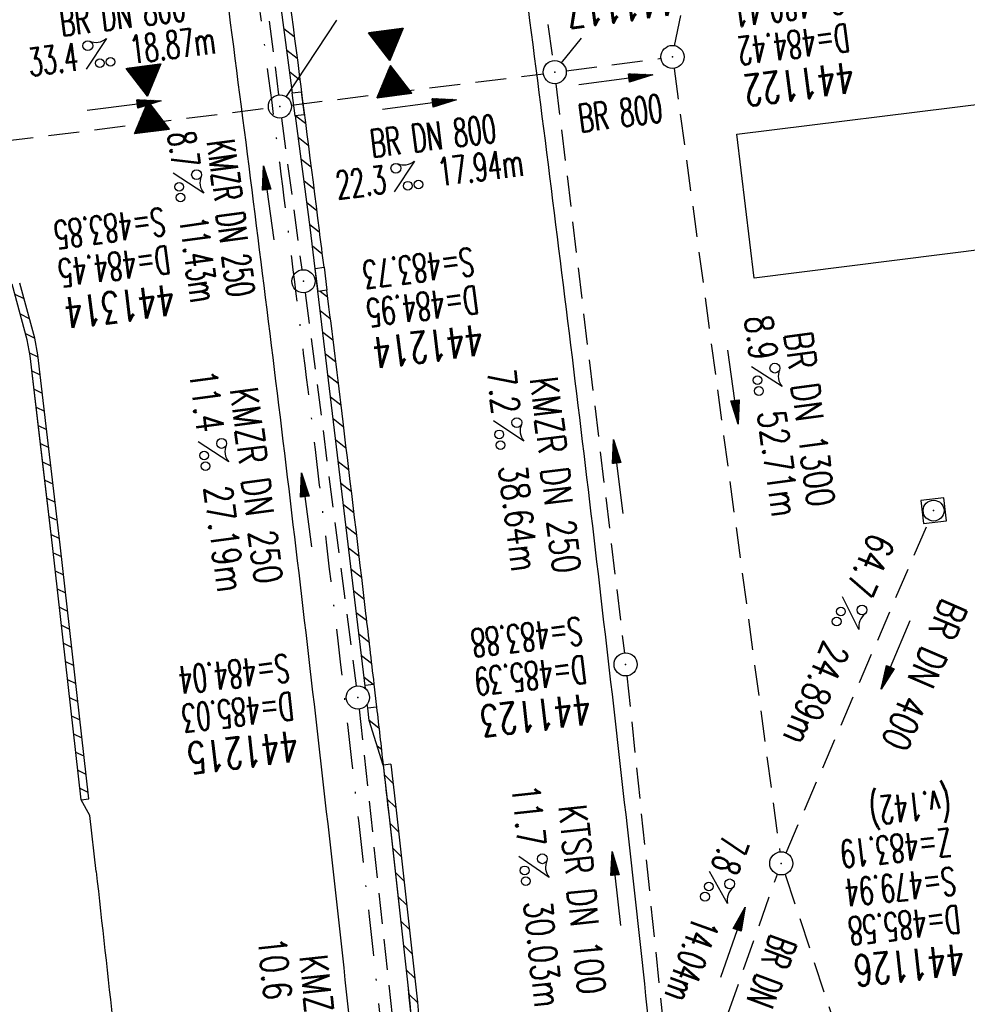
# Model space of a CAD drawing. Extents: x 459406 to 461721, y 413308 to 423218.
# Tile 180 of 256: x 461228 to 461289, y 419946 to 420010. Entities that reach past the tile are written whole.
import ezdxf
from ezdxf.enums import TextEntityAlignment as Align

# ---------------------------------------------------------------- set-up
doc = ezdxf.new("R2010")
doc.units = 0
doc.header["$LTSCALE"] = 2
doc.header["$MEASUREMENT"] = 0
for name, pattern in [('AUSGEZOGEN', [0]), ('GESTRICH-X2', [1.5, 1, -0.5]), ('STRICHPT-X3', [3, 1.5, -0.75, 0, -0.75])]:
    doc.linetypes.add(name, pattern=pattern)
doc.layers.get('0').update_dxf_attribs({"linetype": 'AUSGEZOGEN'})
for name, color, linetype in [('ACHSE', 1, 'STRICHPT-X3'), ('FBR', 8, 'CONTINUOUS'), ('GEBAEUDE', 7, 'AUSGEZOGEN'), ('GEF', 7, 'AUSGEZOGEN'), ('KANAL', 7, 'GESTRICH-X2'), ('PFEIL', 7, 'CONTINUOUS'), ('RINNE', 200, 'CONTINUOUS'), ('SCHACHTNR', 6, 'CONTINUOUS'), ('SCHLITZRINNE', 200, 'AUSGEZOGEN'), ('SCHSYMBOL', 7, 'AUSGEZOGEN'), ('TEXTO', 4, 'CONTINUOUS'), ('TEXTU', 4, 'CONTINUOUS')]:
    doc.layers.add(name, color=color, linetype=linetype)
doc.styles.add('ROMANS', font='romans.shx', dxfattribs={"width": 0.8})

# ---------------------------------------------------------------- blocks, each defined once
blk = doc.blocks.new('GST')
at = {"color": 0}
blk.add_circle((0, 0), 0.75, dxfattribs=at)
blk.add_point((0, 0), dxfattribs=at)
blk = doc.blocks.new('10')
blk.add_blockref('GST', (0, 0))
blk = doc.blocks.new('PFEIL2')
at = {"color": 0}
for p, q in [((0.88, 0.002), (-2.401, -0.012)), ((0.881, -0.271), (0.879, 0.276)), ((0.879, 0.276), (2.429, 0.009)), ((0.911, 0.27), (0.879, 0.265)), ((0.965, 0.261), (0.879, 0.246)), ((1.019, 0.252), (0.879, 0.228)), ((1.073, 0.242), (0.879, 0.209)), ((1.127, 0.233), (0.879, 0.191)), ((1.181, 0.224), (0.879, 0.172)), ((1.235, 0.214), (0.879, 0.154)), ((1.289, 0.205), (0.879, 0.135)), ((1.343, 0.196), (0.879, 0.117)), ((1.397, 0.187), (0.879, 0.098)), ((1.451, 0.177), (0.879, 0.08)), ((1.505, 0.168), (0.879, 0.061)), ((1.559, 0.159), (0.88, 0.043)), ((1.613, 0.149), (0.88, 0.024)), ((1.668, 0.14), (0.88, 0.006)), ((1.722, 0.131), (0.88, -0.013)), ((1.776, 0.121), (0.88, -0.031)), ((1.83, 0.112), (0.88, -0.05)), ((1.884, 0.103), (0.88, -0.068)), ((1.938, 0.094), (0.88, -0.087)), ((1.992, 0.084), (0.88, -0.105)), ((2.046, 0.075), (0.88, -0.124)), ((2.1, 0.066), (0.88, -0.142)), ((2.154, 0.056), (0.88, -0.161)), ((2.208, 0.047), (0.88, -0.179)), ((2.262, 0.038), (0.881, -0.198)), ((2.316, 0.029), (0.881, -0.216)), ((2.37, 0.019), (0.881, -0.235)), ((2.424, 0.01), (0.881, -0.253)), ((2.429, 0.009), (0.881, -0.271))]:
    blk.add_line(p, q, dxfattribs=at)
blk = doc.blocks.new('20')
blk.add_lwpolyline([(-0.754, -0.751), (0.754, -0.751), (0.754, 0.75), (-0.754, 0.75)], close=True)
blk.add_circle((0, 0), 0.676)
blk.add_point((0, 0))
blk = doc.blocks.new('PROM')
blk.add_line((1.566, 1.817), (0.019, 0.015))
for centre, radius in [((0.317, 1.51), 0.317), ((0.943, 0.291), 0.283), ((1.645, 0.287), 0.283)]:
    blk.add_circle(centre, radius)
blk.add_arc((0.992, 2.682), 1.033, 239.14139, 303.35492)
blk = doc.blocks.new('A$C0E217BD6')
at = {"layer": 'RINNE'}
for p, q in [((461251.22, 419960.673), (461251.787, 419960.112)), ((461251.399, 419959.088), (461251.966, 419958.527)), ((461251.578, 419957.504), (461252.145, 419956.944)), ((461251.756, 419955.921), (461252.322, 419955.361)), ((461251.934, 419954.339), (461252.499, 419953.779)), ((461252.11, 419952.758), (461252.675, 419952.199)), ((461252.285, 419951.178), (461252.85, 419950.619)), ((461252.459, 419949.599), (461253.023, 419949.04)), ((461252.632, 419948.021), (461253.196, 419947.462)), ((461252.805, 419946.443), (461253.368, 419945.886))]:
    blk.add_line(p, q, dxfattribs=at)
blk = doc.blocks.new('*X12')
at = {"color": 0}
for p, q in [((379.636, 182.407), (379.645, 182.415)), ((379.64, 182.401), (379.654, 182.415)), ((379.643, 182.395), (379.663, 182.415)), ((379.646, 182.39), (379.672, 182.415)), ((379.649, 182.384), (379.68, 182.415)), ((379.653, 182.379), (379.689, 182.415)), ((379.656, 182.373), (379.698, 182.415)), ((379.659, 182.367), (379.707, 182.415)), ((379.662, 182.362), (379.716, 182.415)), ((379.665, 182.356), (379.725, 182.415)), ((379.669, 182.351), (379.733, 182.415)), ((379.672, 182.345), (379.742, 182.415)), ((379.675, 182.339), (379.751, 182.415)), ((379.678, 182.334), (379.76, 182.415)), ((379.682, 182.328), (379.769, 182.415)), ((379.685, 182.323), (379.778, 182.415)), ((379.688, 182.317), (379.786, 182.415)), ((379.691, 182.311), (379.795, 182.415)), ((379.695, 182.306), (379.804, 182.415)), ((379.698, 182.3), (379.813, 182.415)), ((379.701, 182.295), (379.822, 182.415)), ((379.704, 182.289), (379.831, 182.415)), ((379.708, 182.283), (379.839, 182.415)), ((379.711, 182.278), (379.848, 182.415)), ((379.714, 182.272), (379.857, 182.415)), ((379.717, 182.267), (379.866, 182.415)), ((379.72, 182.261), (379.875, 182.415)), ((379.724, 182.255), (379.884, 182.415)), ((379.727, 182.25), (379.892, 182.415)), ((379.73, 182.244), (379.901, 182.415)), ((379.733, 182.239), (379.91, 182.415)), ((379.737, 182.233), (379.919, 182.415)), ((379.74, 182.227), (379.928, 182.415)), ((379.743, 182.222), (379.937, 182.415)), ((379.746, 182.216), (379.946, 182.415)), ((379.75, 182.21), (379.954, 182.415)), ((379.753, 182.205), (379.963, 182.415)), ((379.756, 182.199), (379.972, 182.415)), ((379.759, 182.194), (379.981, 182.415)), ((379.763, 182.188), (379.99, 182.415)), ((379.766, 182.182), (379.999, 182.415)), ((379.769, 182.177), (380.007, 182.415)), ((379.772, 182.171), (380.016, 182.415)), ((379.775, 182.166), (380.025, 182.415)), ((379.779, 182.16), (380.034, 182.415)), ((379.782, 182.154), (380.043, 182.415)), ((379.785, 182.149), (380.052, 182.415)), ((379.788, 182.143), (380.06, 182.415)), ((379.792, 182.138), (380.069, 182.415)), ((379.795, 182.132), (380.078, 182.415)), ((379.798, 182.126), (380.087, 182.415)), ((379.801, 182.121), (380.096, 182.415)), ((379.805, 182.115), (380.105, 182.415)), ((379.808, 182.11), (380.113, 182.415)), ((379.811, 182.104), (380.122, 182.415)), ((379.814, 182.098), (380.131, 182.415)), ((379.818, 182.093), (380.14, 182.415)), ((379.821, 182.087), (380.149, 182.415)), ((379.824, 182.082), (380.158, 182.415)), ((379.827, 182.076), (380.166, 182.415)), ((379.83, 182.07), (380.175, 182.415)), ((379.834, 182.065), (380.184, 182.415)), ((379.837, 182.059), (380.193, 182.415)), ((379.84, 182.054), (380.202, 182.415)), ((379.843, 182.048), (380.211, 182.415)), ((379.847, 182.042), (380.22, 182.415)), ((379.85, 182.037), (380.228, 182.415)), ((379.853, 182.031), (380.237, 182.415)), ((379.856, 182.026), (380.246, 182.415)), ((379.86, 182.02), (380.255, 182.415)), ((379.863, 182.014), (380.264, 182.415)), ((379.866, 182.009), (380.273, 182.415)), ((379.869, 182.003), (380.281, 182.415)), ((379.873, 181.998), (380.29, 182.415)), ((379.876, 181.992), (380.299, 182.415)), ((379.879, 181.986), (380.308, 182.415)), ((379.882, 181.981), (380.317, 182.415)), ((379.885, 181.975), (380.326, 182.415)), ((379.889, 181.97), (380.334, 182.415)), ((379.892, 181.964), (380.343, 182.415)), ((379.895, 181.958), (380.352, 182.415)), ((379.898, 181.953), (380.361, 182.415)), ((379.902, 181.947), (380.37, 182.415)), ((379.905, 181.942), (380.379, 182.415)), ((379.908, 181.936), (380.387, 182.415)), ((379.911, 181.93), (380.396, 182.415)), ((379.915, 181.925), (380.405, 182.415)), ((379.918, 181.919), (380.414, 182.415)), ((379.921, 181.914), (380.423, 182.415)), ((379.924, 181.908), (380.432, 182.415)), ((379.928, 181.902), (380.44, 182.415)), ((379.931, 181.897), (380.449, 182.415)), ((379.934, 181.891), (380.458, 182.415)), ((379.937, 181.885), (380.467, 182.415)), ((379.94, 181.88), (380.476, 182.415)), ((379.944, 181.874), (380.485, 182.415)), ((379.947, 181.869), (380.494, 182.415)), ((379.95, 181.863), (380.502, 182.415)), ((379.953, 181.857), (380.511, 182.415)), ((379.957, 181.852), (380.52, 182.415)), ((379.96, 181.846), (380.529, 182.415)), ((379.963, 181.841), (380.538, 182.415)), ((379.966, 181.835), (380.547, 182.415)), ((379.97, 181.829), (380.555, 182.415)), ((379.973, 181.824), (380.564, 182.415)), ((379.976, 181.818), (380.573, 182.415)), ((379.979, 181.813), (380.582, 182.415)), ((379.983, 181.807), (380.591, 182.415)), ((379.986, 181.801), (380.6, 182.415)), ((379.989, 181.796), (380.608, 182.415)), ((379.992, 181.79), (380.617, 182.415)), ((379.995, 181.785), (380.626, 182.415)), ((379.999, 181.779), (380.635, 182.415)), ((380.002, 181.773), (380.644, 182.415)), ((380.005, 181.768), (380.653, 182.415)), ((380.008, 181.762), (380.661, 182.415)), ((380.012, 181.757), (380.67, 182.415)), ((380.015, 181.751), (380.679, 182.415)), ((380.018, 181.745), (380.688, 182.415)), ((380.021, 181.74), (380.697, 182.415)), ((380.025, 181.734), (380.706, 182.415)), ((380.028, 181.729), (380.714, 182.415)), ((380.031, 181.723), (380.723, 182.415)), ((380.034, 181.717), (380.732, 182.415)), ((380.038, 181.712), (380.741, 182.415)), ((380.041, 181.706), (380.75, 182.415)), ((380.044, 181.701), (380.759, 182.415)), ((380.047, 181.695), (380.768, 182.415)), ((380.05, 181.689), (380.776, 182.415)), ((380.054, 181.684), (380.785, 182.415)), ((380.057, 181.678), (380.794, 182.415)), ((380.06, 181.673), (380.803, 182.415)), ((380.063, 181.667), (380.812, 182.415)), ((380.067, 181.661), (380.821, 182.415)), ((380.07, 181.656), (380.829, 182.415)), ((380.073, 181.65), (380.838, 182.415)), ((380.076, 181.645), (380.847, 182.415)), ((380.08, 181.639), (380.856, 182.415)), ((380.083, 181.633), (380.865, 182.415)), ((380.086, 181.628), (380.874, 182.415)), ((380.089, 181.622), (380.882, 182.415)), ((380.093, 181.617), (380.891, 182.415)), ((380.096, 181.611), (380.9, 182.415)), ((380.099, 181.605), (380.909, 182.415)), ((380.102, 181.6), (380.918, 182.415)), ((380.105, 181.594), (380.927, 182.415)), ((380.109, 181.588), (380.935, 182.415)), ((380.112, 181.583), (380.944, 182.415)), ((380.115, 181.577), (380.953, 182.415)), ((380.118, 181.572), (380.962, 182.415)), ((380.122, 181.566), (380.971, 182.415)), ((380.125, 181.56), (380.98, 182.415)), ((380.128, 181.555), (380.988, 182.415)), ((380.131, 181.549), (380.997, 182.415)), ((380.135, 181.544), (381.006, 182.415)), ((380.138, 181.538), (381.015, 182.415)), ((380.141, 181.532), (381.024, 182.415)), ((380.144, 181.527), (381.033, 182.415)), ((380.148, 181.521), (381.042, 182.415)), ((380.151, 181.516), (381.05, 182.415)), ((380.154, 181.51), (381.059, 182.415)), ((380.157, 181.504), (381.068, 182.415)), ((380.16, 181.499), (381.077, 182.415)), ((380.164, 181.493), (381.086, 182.415)), ((380.167, 181.488), (381.095, 182.415)), ((380.17, 181.482), (381.103, 182.415)), ((380.173, 181.476), (381.112, 182.415)), ((380.177, 181.471), (381.121, 182.415)), ((380.18, 181.465), (381.13, 182.415)), ((380.183, 181.46), (381.139, 182.415)), ((380.186, 181.454), (381.148, 182.415)), ((380.19, 181.448), (381.156, 182.415)), ((380.193, 181.443), (381.165, 182.415)), ((380.196, 181.437), (381.174, 182.415)), ((380.199, 181.432), (381.183, 182.415)), ((380.203, 181.426), (381.192, 182.415)), ((380.206, 181.42), (381.201, 182.415)), ((380.209, 181.415), (381.209, 182.415)), ((380.212, 181.409), (381.218, 182.415)), ((380.215, 181.404), (381.227, 182.415)), ((380.219, 181.398), (381.236, 182.415)), ((380.222, 181.392), (381.245, 182.415)), ((380.225, 181.387), (381.254, 182.415)), ((380.228, 181.381), (381.262, 182.415)), ((380.232, 181.376), (381.271, 182.415)), ((380.235, 181.37), (381.28, 182.415)), ((380.238, 181.364), (381.289, 182.415)), ((380.241, 181.359), (381.298, 182.415)), ((380.245, 181.353), (381.307, 182.415)), ((380.248, 181.348), (381.316, 182.415)), ((380.251, 181.342), (381.324, 182.415)), ((380.254, 181.336), (381.333, 182.415)), ((380.258, 181.331), (381.342, 182.415)), ((380.261, 181.325), (381.351, 182.415)), ((380.27, 181.308), (381.344, 182.382)), ((380.274, 181.303), (381.332, 182.361)), ((380.277, 181.297), (381.32, 182.34)), ((380.28, 181.292), (381.308, 182.32)), ((380.283, 181.286), (381.296, 182.299)), ((380.287, 181.28), (381.284, 182.278)), ((380.29, 181.275), (381.272, 182.257)), ((380.293, 181.269), (381.26, 182.236)), ((380.296, 181.263), (381.248, 182.215)), ((380.3, 181.258), (381.236, 182.194)), ((380.303, 181.252), (381.224, 182.173)), ((380.306, 181.247), (381.212, 182.152)), ((380.309, 181.241), (381.2, 182.131)), ((380.313, 181.235), (381.187, 182.11)), ((380.316, 181.23), (381.175, 182.089)), ((380.319, 181.224), (381.163, 182.069)), ((380.322, 181.219), (381.151, 182.048)), ((380.325, 181.213), (381.139, 182.027)), ((380.329, 181.207), (381.127, 182.006)), ((380.332, 181.202), (381.115, 181.985)), ((380.335, 181.196), (381.103, 181.964)), ((380.338, 181.191), (381.091, 181.943)), ((380.342, 181.185), (381.079, 181.922)), ((380.345, 181.179), (381.067, 181.901)), ((380.348, 181.174), (381.055, 181.88)), ((380.351, 181.168), (381.043, 181.859)), ((380.355, 181.163), (381.031, 181.839)), ((380.358, 181.157), (381.018, 181.818)), ((380.361, 181.151), (381.006, 181.797)), ((380.364, 181.146), (380.994, 181.776)), ((380.368, 181.14), (380.982, 181.755)), ((380.371, 181.135), (380.97, 181.734)), ((380.374, 181.129), (380.958, 181.713)), ((380.377, 181.123), (380.946, 181.692)), ((380.38, 181.118), (380.934, 181.671)), ((380.384, 181.112), (380.922, 181.65)), ((380.387, 181.107), (380.91, 181.629)), ((380.39, 181.101), (380.898, 181.608)), ((380.393, 181.095), (380.886, 181.588)), ((380.397, 181.09), (380.874, 181.567)), ((380.4, 181.084), (380.861, 181.546)), ((380.403, 181.079), (380.849, 181.525)), ((380.406, 181.073), (380.837, 181.504)), ((380.41, 181.067), (380.825, 181.483)), ((380.413, 181.062), (380.813, 181.462)), ((380.416, 181.056), (380.801, 181.441)), ((380.419, 181.051), (380.789, 181.42)), ((380.423, 181.045), (380.777, 181.399)), ((380.426, 181.039), (380.765, 181.378)), ((380.429, 181.034), (380.753, 181.358)), ((380.432, 181.028), (380.741, 181.337)), ((380.435, 181.023), (380.729, 181.316)), ((380.439, 181.017), (380.717, 181.295)), ((380.442, 181.011), (380.705, 181.274)), ((380.445, 181.006), (380.692, 181.253)), ((380.448, 181), (380.68, 181.232)), ((380.452, 180.995), (380.668, 181.211)), ((380.455, 180.989), (380.656, 181.19)), ((380.458, 180.983), (380.644, 181.169)), ((380.461, 180.978), (380.632, 181.148)), ((380.465, 180.972), (380.62, 181.127)), ((380.468, 180.966), (380.608, 181.107)), ((380.471, 180.961), (380.596, 181.086)), ((380.474, 180.955), (380.584, 181.065)), ((380.478, 180.95), (380.572, 181.044)), ((380.481, 180.944), (380.56, 181.023)), ((380.484, 180.938), (380.548, 181.002)), ((380.487, 180.933), (380.535, 180.981)), ((380.49, 180.927), (380.523, 180.96)), ((380.051, 179.896), (380.617, 180.462)), ((380.063, 179.917), (380.614, 180.467)), ((380.075, 179.938), (380.61, 180.473)), ((380.088, 179.959), (380.607, 180.478)), ((380.1, 179.98), (380.604, 180.484)), ((380.112, 180), (380.601, 180.49)), ((380.124, 180.021), (380.598, 180.495)), ((380.136, 180.042), (380.594, 180.501)), ((380.148, 180.063), (380.591, 180.506)), ((380.16, 180.084), (380.588, 180.512)), ((380.172, 180.105), (380.585, 180.518)), ((380.184, 180.126), (380.581, 180.523)), ((380.196, 180.147), (380.578, 180.529)), ((380.208, 180.168), (380.575, 180.534)), ((380.22, 180.189), (380.572, 180.54)), ((380.232, 180.21), (380.568, 180.546)), ((380.245, 180.231), (380.565, 180.551)), ((380.257, 180.251), (380.562, 180.557)), ((380.269, 180.272), (380.559, 180.562)), ((380.281, 180.293), (380.555, 180.568)), ((380.293, 180.314), (380.552, 180.574)), ((380.305, 180.335), (380.549, 180.579)), ((380.317, 180.356), (380.546, 180.585)), ((380.329, 180.377), (380.543, 180.59)), ((380.341, 180.398), (380.539, 180.596)), ((380.353, 180.419), (380.536, 180.602)), ((380.365, 180.44), (380.533, 180.607)), ((380.377, 180.461), (380.53, 180.613)), ((380.389, 180.481), (380.526, 180.618)), ((380.401, 180.502), (380.523, 180.624)), ((380.414, 180.523), (380.52, 180.63)), ((380.426, 180.544), (380.517, 180.635)), ((380.438, 180.565), (380.513, 180.641)), ((380.45, 180.586), (380.51, 180.646)), ((380.462, 180.607), (380.507, 180.652)), ((380.474, 180.628), (380.504, 180.658)), ((380.486, 180.649), (380.5, 180.663)), ((380.494, 180.922), (380.511, 180.939)), ((379.629, 179.164), (380.73, 180.265)), ((379.641, 179.185), (380.727, 180.271)), ((379.642, 179.169), (380.733, 180.26)), ((379.651, 179.169), (380.737, 180.254)), ((379.653, 179.206), (380.724, 180.277)), ((379.66, 179.169), (380.74, 180.249)), ((379.665, 179.227), (380.72, 180.282)), ((379.669, 179.169), (380.743, 180.243)), ((379.677, 179.248), (380.717, 180.288)), ((379.678, 179.169), (380.746, 180.237)), ((379.686, 179.169), (380.75, 180.232)), ((379.689, 179.269), (380.714, 180.293)), ((379.695, 179.169), (380.753, 180.226)), ((379.701, 179.289), (380.711, 180.299)), ((379.704, 179.169), (380.756, 180.221)), ((379.713, 179.31), (380.708, 180.305)), ((379.713, 179.169), (380.759, 180.215)), ((379.722, 179.169), (380.763, 180.209)), ((379.725, 179.331), (380.704, 180.31)), ((379.731, 179.169), (380.766, 180.204)), ((379.737, 179.352), (380.701, 180.316)), ((379.739, 179.169), (380.769, 180.198)), ((379.748, 179.169), (380.772, 180.193)), ((379.749, 179.373), (380.698, 180.321)), ((379.757, 179.169), (380.775, 180.187)), ((379.762, 179.394), (380.695, 180.327)), ((379.766, 179.169), (380.779, 180.181)), ((379.774, 179.415), (380.691, 180.333)), ((379.775, 179.169), (380.782, 180.176)), ((379.784, 179.169), (380.785, 180.17)), ((379.786, 179.436), (380.688, 180.338)), ((379.792, 179.169), (380.788, 180.165)), ((379.798, 179.457), (380.685, 180.344)), ((379.801, 179.169), (380.792, 180.159)), ((379.81, 179.478), (380.682, 180.349)), ((379.81, 179.169), (380.795, 180.153)), ((379.819, 179.169), (380.798, 180.148)), ((379.822, 179.499), (380.678, 180.355)), ((379.828, 179.169), (380.801, 180.142)), ((379.834, 179.519), (380.675, 180.361)), ((379.837, 179.169), (380.805, 180.137)), ((379.845, 179.169), (380.808, 180.131)), ((379.846, 179.54), (380.672, 180.366)), ((379.854, 179.169), (380.811, 180.125)), ((379.858, 179.561), (380.669, 180.372)), ((379.863, 179.169), (380.814, 180.12)), ((379.87, 179.582), (380.665, 180.378)), ((379.872, 179.169), (380.818, 180.114)), ((379.881, 179.169), (380.821, 180.109)), ((379.882, 179.603), (380.662, 180.383)), ((379.89, 179.169), (380.824, 180.103)), ((379.894, 179.624), (380.659, 180.389)), ((379.899, 179.169), (380.827, 180.097)), ((379.906, 179.645), (380.656, 180.394)), ((379.907, 179.169), (380.83, 180.092)), ((379.916, 179.169), (380.834, 180.086)), ((379.919, 179.666), (380.653, 180.4)), ((379.925, 179.169), (380.837, 180.081)), ((379.931, 179.687), (380.649, 180.406)), ((379.934, 179.169), (380.84, 180.075)), ((379.943, 179.708), (380.646, 180.411)), ((379.943, 179.169), (380.843, 180.069)), ((379.952, 179.169), (380.847, 180.064)), ((379.955, 179.729), (380.643, 180.417)), ((379.96, 179.169), (380.85, 180.058)), ((379.967, 179.75), (380.64, 180.422)), ((379.969, 179.169), (380.853, 180.052)), ((379.978, 179.169), (380.856, 180.047)), ((379.979, 179.77), (380.636, 180.428)), ((379.987, 179.169), (380.86, 180.041)), ((379.991, 179.791), (380.633, 180.434)), ((379.996, 179.169), (380.863, 180.036)), ((380.003, 179.812), (380.63, 180.439)), ((380.005, 179.169), (380.866, 180.03)), ((380.013, 179.169), (380.869, 180.024)), ((380.015, 179.833), (380.627, 180.445)), ((380.022, 179.169), (380.873, 180.019)), ((380.027, 179.854), (380.623, 180.45)), ((380.031, 179.169), (380.876, 180.013)), ((380.039, 179.875), (380.62, 180.456)), ((380.04, 179.169), (380.879, 180.008)), ((380.049, 179.169), (380.882, 180.002)), ((380.058, 179.169), (380.885, 179.996)), ((380.066, 179.169), (380.889, 179.991)), ((380.075, 179.169), (380.892, 179.985)), ((380.084, 179.169), (380.895, 179.98)), ((380.093, 179.169), (380.898, 179.974)), ((380.102, 179.169), (380.902, 179.968)), ((380.111, 179.169), (380.905, 179.963)), ((380.119, 179.169), (380.908, 179.957)), ((380.128, 179.169), (380.911, 179.952)), ((380.137, 179.169), (380.915, 179.946)), ((380.146, 179.169), (380.918, 179.94)), ((380.155, 179.169), (380.921, 179.935)), ((380.164, 179.169), (380.924, 179.929)), ((380.173, 179.169), (380.928, 179.924)), ((380.181, 179.169), (380.931, 179.918)), ((380.19, 179.169), (380.934, 179.912)), ((380.199, 179.169), (380.937, 179.907)), ((380.208, 179.169), (380.94, 179.901)), ((380.217, 179.169), (380.944, 179.896)), ((380.226, 179.169), (380.947, 179.89)), ((380.234, 179.169), (380.95, 179.884)), ((380.243, 179.169), (380.953, 179.879)), ((380.252, 179.169), (380.957, 179.873)), ((380.261, 179.169), (380.96, 179.868)), ((380.27, 179.169), (380.963, 179.862)), ((380.279, 179.169), (380.966, 179.856)), ((380.287, 179.169), (380.97, 179.851)), ((380.296, 179.169), (380.973, 179.845)), ((380.305, 179.169), (380.976, 179.84)), ((380.314, 179.169), (380.979, 179.834)), ((380.323, 179.169), (380.983, 179.828)), ((380.332, 179.169), (380.986, 179.823)), ((380.34, 179.169), (380.989, 179.817)), ((380.349, 179.169), (380.992, 179.812)), ((380.358, 179.169), (380.995, 179.806)), ((380.367, 179.169), (380.999, 179.8)), ((380.376, 179.169), (381.002, 179.795)), ((380.385, 179.169), (381.005, 179.789)), ((380.394, 179.169), (381.008, 179.784)), ((380.402, 179.169), (381.012, 179.778)), ((380.411, 179.169), (381.015, 179.772)), ((380.42, 179.169), (381.018, 179.767)), ((380.429, 179.169), (381.021, 179.761)), ((380.438, 179.169), (381.025, 179.756)), ((380.447, 179.169), (381.028, 179.75)), ((380.455, 179.169), (381.031, 179.744)), ((380.464, 179.169), (381.034, 179.739)), ((380.473, 179.169), (381.038, 179.733)), ((380.482, 179.169), (381.041, 179.727)), ((380.491, 179.169), (381.044, 179.722)), ((380.5, 179.169), (381.047, 179.716)), ((380.508, 179.169), (381.05, 179.711)), ((380.517, 179.169), (381.054, 179.705)), ((380.526, 179.169), (381.057, 179.699)), ((380.535, 179.169), (381.06, 179.694)), ((380.544, 179.169), (381.063, 179.688)), ((380.553, 179.169), (381.067, 179.683)), ((380.561, 179.169), (381.07, 179.677)), ((380.57, 179.169), (381.073, 179.671)), ((380.579, 179.169), (381.076, 179.666)), ((380.588, 179.169), (381.08, 179.66)), ((380.597, 179.169), (381.083, 179.655)), ((380.606, 179.169), (381.086, 179.649)), ((380.614, 179.169), (381.089, 179.643)), ((380.623, 179.169), (381.093, 179.638)), ((380.632, 179.169), (381.096, 179.632)), ((380.641, 179.169), (381.099, 179.627)), ((380.65, 179.169), (381.102, 179.621)), ((380.659, 179.169), (381.105, 179.615)), ((380.668, 179.169), (381.109, 179.61)), ((380.676, 179.169), (381.112, 179.604)), ((380.685, 179.169), (381.115, 179.599)), ((380.694, 179.169), (381.118, 179.593)), ((380.703, 179.169), (381.122, 179.587)), ((380.712, 179.169), (381.125, 179.582)), ((380.721, 179.169), (381.128, 179.576)), ((380.729, 179.169), (381.131, 179.571)), ((380.738, 179.169), (381.135, 179.565)), ((380.747, 179.169), (381.138, 179.559)), ((380.756, 179.169), (381.141, 179.554)), ((380.765, 179.169), (381.144, 179.548)), ((380.774, 179.169), (381.148, 179.543)), ((380.782, 179.169), (381.151, 179.537)), ((380.791, 179.169), (381.154, 179.531)), ((380.8, 179.169), (381.157, 179.526)), ((380.809, 179.169), (381.16, 179.52)), ((380.818, 179.169), (381.164, 179.515)), ((380.827, 179.169), (381.167, 179.509)), ((380.835, 179.169), (381.17, 179.503)), ((380.844, 179.169), (381.173, 179.498)), ((380.853, 179.169), (381.177, 179.492)), ((380.862, 179.169), (381.18, 179.487)), ((380.871, 179.169), (381.183, 179.481)), ((380.88, 179.169), (381.186, 179.475)), ((380.888, 179.169), (381.19, 179.47)), ((380.897, 179.169), (381.193, 179.464)), ((380.906, 179.169), (381.196, 179.459)), ((380.915, 179.169), (381.199, 179.453)), ((380.924, 179.169), (381.203, 179.447)), ((380.933, 179.169), (381.206, 179.442)), ((380.942, 179.169), (381.209, 179.436)), ((380.95, 179.169), (381.212, 179.43)), ((380.959, 179.169), (381.215, 179.425)), ((380.968, 179.169), (381.219, 179.419)), ((380.977, 179.169), (381.222, 179.414)), ((380.986, 179.169), (381.225, 179.408)), ((380.995, 179.169), (381.228, 179.402)), ((381.003, 179.169), (381.232, 179.397)), ((381.012, 179.169), (381.235, 179.391)), ((381.021, 179.169), (381.238, 179.386)), ((381.03, 179.169), (381.241, 179.38)), ((381.039, 179.169), (381.245, 179.374)), ((381.048, 179.169), (381.248, 179.369)), ((381.056, 179.169), (381.251, 179.363)), ((381.065, 179.169), (381.254, 179.358)), ((381.074, 179.169), (381.258, 179.352)), ((381.083, 179.169), (381.261, 179.346)), ((381.092, 179.169), (381.264, 179.341)), ((381.101, 179.169), (381.267, 179.335)), ((381.109, 179.169), (381.27, 179.33)), ((381.118, 179.169), (381.274, 179.324)), ((381.127, 179.169), (381.277, 179.318)), ((381.136, 179.169), (381.28, 179.313)), ((381.145, 179.169), (381.283, 179.307)), ((381.154, 179.169), (381.287, 179.302)), ((381.162, 179.169), (381.29, 179.296)), ((381.171, 179.169), (381.293, 179.29)), ((381.18, 179.169), (381.296, 179.285)), ((381.189, 179.169), (381.3, 179.279)), ((381.198, 179.169), (381.303, 179.274)), ((381.207, 179.169), (381.306, 179.268)), ((381.216, 179.169), (381.309, 179.262)), ((381.224, 179.169), (381.313, 179.257)), ((381.233, 179.169), (381.316, 179.251)), ((381.242, 179.169), (381.319, 179.246)), ((381.251, 179.169), (381.322, 179.24)), ((381.26, 179.169), (381.325, 179.234)), ((381.269, 179.169), (381.329, 179.229)), ((381.277, 179.169), (381.332, 179.223)), ((381.286, 179.169), (381.335, 179.218)), ((381.295, 179.169), (381.338, 179.212)), ((381.304, 179.169), (381.342, 179.206)), ((381.313, 179.169), (381.345, 179.201)), ((381.322, 179.169), (381.348, 179.195)), ((381.33, 179.169), (381.351, 179.19)), ((381.339, 179.169), (381.355, 179.184)), ((381.348, 179.169), (381.358, 179.178))]:
    blk.add_line(p, q, dxfattribs=at)
blk = doc.blocks.new('TIEFP')
at = {"color": 0}
for points in [[(0.005, 0.151), (-1.131, 2.118), (1.141, 2.118)], [(0.005, -0.172), (-1.131, -2.139), (1.141, -2.139)]]:
    blk.add_lwpolyline(points, close=True, dxfattribs=at)
at = {"color": 0, "xscale": 1.311372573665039, "yscale": 1.311372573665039, "zscale": 1.311372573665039}
blk.add_blockref('*X12', (-498.969, -237.096), dxfattribs=at)

msp = doc.modelspace()

# ---------------------------------------------------------------- linework, layer by layer
at = {"layer": 'ACHSE', "flags": 128}
msp.add_lwpolyline([(461161.88, 420437.763, -0.000001), (461165.784, 420419.424, -0.000002), (461167.085, 420413.311), (461177.495, 420364.406), (461187.905, 420315.502), (461193.11, 420291.05), (461198.315, 420266.598, 0.000013), (461200.549, 420256.105, -0.000008), (461202.783, 420245.611, -0.000126), (461202.84, 420245.342, -0.000011), (461203.519, 420242.145, -0.001203), (461205.523, 420232.592, -0.000771), (461208.593, 420217.666, -0.001324), (461210.768, 420206.86, -0.001044), (461213.462, 420193.144, -0.001041), (461215.825, 420180.841, -0.001046), (461218.126, 420168.584, -0.001043), (461220.377, 420156.309, -0.00104), (461222.585, 420143.984, -0.00104), (461224.741, 420131.653, -0.001043), (461226.839, 420119.349, -0.001046), (461228.885, 420107.043, -0.001042), (461230.887, 420094.679, -0.001044), (461232.835, 420082.324, -0.001045), (461234.729, 420069.976, -0.001048), (461236.574, 420057.602, -0.00105), (461238.364, 420045.242, -0.001042), (461240.102, 420032.876, -0.00104), (461241.792, 420020.478, -0.001038), (461243.43, 420008.074, -0.00104), (461245.014, 419995.687, -0.001048), (461246.548, 419983.278, -0.001048), (461248.029, 419970.869, -0.001045), (461249.456, 419958.473, -0.001042), (461250.836, 419946.027, -0.00104), (461252.164, 419933.578, -0.001043), (461253.436, 419921.163, -0.001047), (461254.657, 419908.731, -0.001046), (461255.828, 419896.278, -0.001044), (461256.946, 419883.827, -0.001044), (461258.012, 419871.373, -0.001042), (461259.026, 419858.92, -0.001041), (461259.988, 419846.452, -0.001045), (461260.9, 419833.955, -0.00105), (461261.756, 419821.514, -0.001044), (461262.558, 419809.094, -0.001035), (461263.315, 419796.563, -0.001039), (461264.021, 419784.006, -0.001052), (461264.667, 419771.6, -0.001051), (461265.26, 419759.201, -0.001036), (461265.809, 419746.626, -0.001035), (461266.305, 419734.059, -0.001048), (461266.744, 419721.643, -0.001053), (461267.131, 419709.207, -0.001043), (461267.469, 419696.654, -0.001038), (461267.779, 419683.019, -0.001246), (461267.986, 419671.659, -0.000845), (461268.201, 419656.348, -0.001335), (461268.294, 419646.661, -0.000076), (461268.342, 419639.668, -0.000344), (461268.351, 419638.125, -0.000008), (461268.394, 419629.894, 0.000017), (461268.438, 419621.662, 0.000001), (461268.504, 419609.162, -0.000009), (461268.571, 419596.663, -0.000011), (461268.637, 419584.163, 0.000013), (461268.703, 419571.663, 0.000007), (461268.769, 419559.163, -0.00001), (461268.836, 419546.663), (461269.101, 419496.664), (461269.366, 419446.665), (461269.631, 419396.665), (461269.896, 419346.666), (461270.161, 419296.667), (461270.426, 419246.667), (461270.691, 419196.668), (461270.956, 419146.669), (461271.221, 419096.67), (461271.486, 419046.67), (461271.751, 418996.671, -0.00001), (461271.817, 418984.171, 0.000007), (461271.883, 418971.671, 0.000013), (461271.949, 418959.172, -0.00001), (461272.016, 418946.672, -0.00001), (461272.082, 418934.172, 0.00001), (461272.148, 418921.672, 0.00001), (461272.215, 418909.172, -0.00001), (461272.281, 418896.672, -0.00001), (461272.347, 418884.172, 0.00001), (461272.413, 418871.673, 0.00001), (461272.48, 418859.173, -0.000008), (461272.546, 418846.673, -0.000012), (461272.612, 418834.173, 0.000001), (461272.678, 418821.673, 0.000028), (461272.722, 418813.337, -0.000014), (461272.767, 418805.001, -0.000517), (461272.773, 418803.535, -0.00011), (461272.794, 418796.674, -0.00198), (461272.783, 418786.973, -0.001256), (461272.666, 418771.675, -0.001874), (461272.508, 418760.321, -0.00156), (461272.225, 418746.679, -0.001561), (461271.887, 418734.155, -0.001568), (461271.472, 418721.69, -0.001564), (461270.979, 418709.233, -0.001556), (461270.406, 418696.713, -0.001558), (461269.755, 418684.205, -0.001564), (461269.029, 418671.751, -0.001572), (461268.224, 418659.29, -0.001568), (461267.339, 418646.808, -0.001561), (461266.378, 418634.354, -0.001559), (461265.337, 418621.889, -0.001562), (461264.217, 418609.413, -0.001569), (461263.024, 418596.996, -0.001568), (461261.753, 418584.581, -0.001563), (461260.399, 418572.135, -0.001556), (461258.969, 418559.707, -0.001558), (461257.464, 418547.308, -0.001565), (461255.88, 418534.904, -0.001566), (461254.219, 418522.519, -0.001565), (461252.483, 418510.158, -0.001561), (461250.664, 418497.774, -0.001562), (461248.769, 418485.405, -0.001565), (461246.8, 418473.074, -0.001567), (461244.753, 418460.749, -0.001565), (461242.627, 418448.425, -0.001562), (461240.425, 418436.123, -0.001561), (461238.146, 418423.83, -0.001563), (461235.787, 418411.538, -0.001567), (461233.358, 418399.293, -0.001565), (461230.853, 418387.066, -0.00156), (461228.263, 418374.818, -0.001559), (461225.598, 418362.589, -0.001563), (461222.863, 418350.408, -0.001567), (461220.051, 418338.239, -0.001564), (461217.158, 418326.068, -0.001562), (461214.191, 418313.923, -0.001563), (461211.149, 418301.801, -0.001563), (461207.62, 418288.102, -0.002038), (461204.837, 418277.611, -0.001089), (461200.877, 418263.052, -0.001658), (461198.223, 418253.502, -0.000013), (461197.531, 418251.045, -0.000228), (461197.491, 418250.902, -0.000007), (461194.459, 418240.172, 0.000006), (461191.428, 418229.443), (461184.631, 418205.385), (461177.834, 418181.327, 0.000005), (461174.436, 418169.297, -0.000005), (461171.037, 418157.268, -0.000019), (461167.638, 418145.239, 0.000019), (461164.239, 418133.21), (461157.442, 418109.152), (461150.645, 418085.094, 0.000005), (461147.247, 418073.064, -0.000001), (461143.848, 418061.035, -0.000002), (461140.45, 418049.006, -0.000002), (461137.051, 418036.977, -0.000015), (461133.652, 418024.948, 0.000019), (461130.253, 418012.919), (461123.456, 417988.861), (461116.659, 417964.803, 0.000001), (461115.306, 417960.013, 0.000001), (461112.35, 417949.551, 0.000375), (461111.879, 417947.88, 0.000088), (461109.875, 417940.74, 0.001331), (461107.276, 417931.379, 0.000846), (461103.251, 417916.634, 0.001238), (461100.29, 417905.607, 0.001041), (461096.828, 417892.473, 0.001036), (461093.692, 417880.372, 0.001036), (461090.606, 417868.26, 0.001038), (461087.567, 417856.121, 0.00104), (461084.585, 417843.996, 0.001041), (461081.655, 417831.863, 0.001037), (461078.766, 417819.682, 0.001037), (461075.933, 417807.511, 0.001036), (461073.149, 417795.321, 0.001043), (461070.41, 417783.094, 0.001049), (461067.735, 417770.915, 0.00104), (461065.113, 417758.735, 0.001034), (461062.525, 417746.464, 0.00103), (461059.987, 417734.182, 0.001036), (461057.517, 417721.971, 0.001044), (461055.095, 417709.739, 0.001039), (461052.713, 417697.437, 0.00104), (461050.384, 417685.137, 0.001043), (461048.113, 417672.863, 0.001039), (461045.895, 417660.59, 0.001034), (461043.718, 417648.253, 0.001037), (461041.589, 417635.888, 0.001045), (461039.527, 417623.607, 0.001043), (461037.516, 417611.318, 0.001035), (461035.542, 417598.927, 0.001032), (461033.621, 417586.541, 0.001037), (461031.761, 417574.214, 0.001044), (461029.95, 417561.865, 0.001041), (461028.186, 417549.471, 0.001039), (461026.475, 417537.083, 0.00104), (461024.817, 417524.699, 0.001038), (461023.211, 417512.312, 0.001036), (461021.654, 417499.9, 0.001039), (461020.147, 417487.471, 0.001043), (461018.697, 417475.076, 0.001041), (461017.299, 417462.677, 0.001038), (461015.947, 417450.228, 0.001035), (461014.646, 417437.764, 0.00104), (461013.403, 417425.357, 0.001038), (461012.212, 417412.95, 0.001032), (461011.066, 417400.467, 0.001036), (461009.973, 417387.998, 0.001039), (461008.935, 417375.558, 0.001048), (461007.947, 417363.092, 0.001048), (461007.012, 417350.632, 0.001037), (461005.984, 417336.12, 0.001443), (461005.297, 417325.691, 0.000621), (461004.387, 417310.949, 0.000896), (461003.788, 417300.737, 0.000001), (461003.776, 417300.527, 0.000151), (461003.776, 417300.526, 0.000033), (461003.08, 417288.151, -0.000002), (461002.385, 417275.777), (461000.982, 417250.816), (460999.579, 417225.856), (460996.773, 417175.935), (460993.967, 417126.013, 0), (460992.564, 417101.052, 0), (460991.161, 417076.092), (460988.354, 417026.171, 0.000005), (460987.418, 417009.53, 0.000002), (460985.548, 416976.25)], format="xyb", dxfattribs=at)
at = {"layer": 'FBR'}
for points in [[(461251.785, 420072.556, -0.001048), (461253.641, 420060.11, -0.00105), (461255.441, 420047.679, -0.001042), (461257.189, 420035.241, -0.00104), (461258.889, 420022.772, -0.001038), (461260.536, 420010.298, -0.00104), (461262.129, 419997.839, -0.001048), (461263.672, 419985.358, -0.001048), (461265.162, 419972.877, -0.001045), (461266.597, 419960.41, -0.001042), (461267.985, 419947.892, -0.00104), (461269.32, 419935.372, -0.001043), (461270.6, 419922.885, -0.001047), (461271.828, 419910.382, -0.001046), (461273.006, 419897.857, -0.001044)], [(461232.751, 420069.677, -0.001048), (461234.595, 420057.311, -0.00105), (461236.384, 420044.96, -0.001042), (461238.121, 420032.602, -0.00104), (461239.81, 420020.212, -0.001038), (461241.447, 420007.817, -0.00104), (461243.03, 419995.437, -0.001048), (461244.563, 419983.037, -0.001048), (461246.043, 419970.636, -0.001045), (461247.469, 419958.249, -0.001042), (461248.848, 419945.811, -0.00104), (461250.175, 419933.37, -0.001043), (461251.446, 419920.963, -0.001047), (461252.666, 419908.54, -0.001046), (461253.836, 419896.095, -0.001044)], [(461251.151, 419961.276, -0.000217), (461251.443, 419958.698, -0.001042), (461252.824, 419946.243, -0.00104), (461254.153, 419933.786, -0.001043), (461255.426, 419921.363, -0.001047), (461256.648, 419908.923, -0.001046), (461257.82, 419896.461, -0.001044), (461258.938, 419884.002, -0.001044), (461260.005, 419871.539, -0.001042), (461261.019, 419859.078, -0.001041), (461261.982, 419846.602, -0.001045), (461262.895, 419834.097, -0.00105), (461263.752, 419821.647, -0.001044), (461264.554, 419809.219, -0.001035), (461265.312, 419796.679, -0.001039), (461266.018, 419784.114, -0.001052), (461266.665, 419771.7, -0.001051)], [(461232.558, 419954.381, -0.00086), (461233.687, 419944.162, -0.00104), (461235.007, 419931.784, -0.001043), (461236.272, 419919.441, -0.001047), (461237.486, 419907.081, -0.001046), (461238.65, 419894.699, -0.001044), (461239.762, 419882.32, -0.001044), (461240.822, 419869.938, -0.001042), (461241.83, 419857.557, -0.001041), (461242.786, 419845.16, -0.001045), (461243.693, 419832.736, -0.00105), (461244.544, 419820.366, -0.001044), (461245.342, 419808.019, -0.001035), (461246.094, 419795.559, -0.001039), (461246.797, 419783.073, -0.001052), (461247.438, 419770.74, -0.001051)]]:
    msp.add_lwpolyline(points, format="xyb", dxfattribs=at)
msp.add_lwpolyline([(461231.578, 419959.03), (461229.727, 419975.494), (461228.279, 419987.788), (461228.092, 419988.82), (461227.109, 419992.433)], dxfattribs=at)
at = {"layer": 'FBR', "flags": 128}
msp.add_lwpolyline([(461232.558, 419954.381), (461232.15, 419958), (461231.578, 419959.03)], dxfattribs=at)
at = {"layer": 'GEBAEUDE'}
for p, q in [((461274.053, 420002.144), (461294.023, 420004.624)), ((461275.193, 419992.823), (461274.053, 420002.144)), ((461295.163, 419995.324), (461275.193, 419992.823))]:
    msp.add_line(p, q, dxfattribs=at)
at = {"layer": 'KANAL'}
for p, q in [((461254.75, 420059.75), (461262.156, 420006.906)), ((461270.031, 420007.875), (461276.313, 420038.531)), ((461241.156, 420030.313), (461244.375, 420004.688)), ((461263, 420006.25), (461269.156, 420007.063)), ((461270, 420006.406), (461276.844, 419955.656)), ((461245.219, 420004.031), (461261.531, 420006.063)), ((461262.344, 420005.406), (461266.781, 419968.531)), ((461226.5, 420001.688), (461243.719, 420003.844)), ((461244.563, 420003.188), (461245.875, 419993.375)), ((461246.094, 419991.875), (461249.406, 419966.406)), ((461277.25, 419955.594), (461286.5, 419977.063)), ((461266.938, 419967.063), (461269.906, 419938.688)), ((461249.594, 419964.906), (461254.469, 419919.625)), ((461272.5, 419942.375), (461276.688, 419954.219)), ((461277.188, 419954.188), (461304.781, 419871.031))]:
    msp.add_line(p, q, dxfattribs=at)
at = {"layer": 'RINNE'}
for p, q in [((461244.725, 420009.003), (461245.394, 420008.483)), ((461244.911, 420007.592), (461245.577, 420007.074)), ((461245.097, 420006.181), (461245.759, 420005.666)), ((461245.497, 420003.337), (461246.121, 420002.852)), ((461245.656, 420001.947), (461246.3, 420001.446)), ((461245.842, 420000.536), (461246.479, 420000.04)), ((461246.029, 419999.124), (461246.658, 419998.635)), ((461246.215, 419997.713), (461246.835, 419997.231)), ((461246.401, 419996.302), (461247.012, 419995.827)), ((461246.571, 419994.903), (461247.188, 419994.424)), ((461227.286, 419991.783), (461227.882, 419991.496)), ((461247.072, 419991.981), (461247.538, 419991.619)), ((461227.634, 419990.505), (461228.23, 419990.217)), ((461247.072, 419990.714), (461247.712, 419990.217)), ((461227.981, 419989.227), (461228.578, 419988.939)), ((461247.239, 419989.318), (461247.885, 419988.816)), ((461228.242, 419987.991), (461228.79, 419987.727)), ((461247.406, 419987.922), (461248.057, 419987.416)), ((461228.395, 419986.807), (461228.928, 419986.549)), ((461247.574, 419986.525), (461248.229, 419986.016)), ((461228.533, 419985.63), (461229.067, 419985.372)), ((461247.741, 419985.129), (461248.4, 419984.616)), ((461228.672, 419984.452), (461229.206, 419984.195)), ((461247.908, 419983.732), (461248.57, 419983.218)), ((461228.811, 419983.275), (461229.344, 419983.017)), ((461248.075, 419982.336), (461248.739, 419981.82)), ((461228.949, 419982.098), (461229.483, 419981.84)), ((461229.088, 419980.92), (461229.622, 419980.663)), ((461248.242, 419980.94), (461248.908, 419980.422)), ((461229.227, 419979.743), (461229.76, 419979.486)), ((461248.409, 419979.543), (461249.076, 419979.025)), ((461229.365, 419978.566), (461229.899, 419978.308)), ((461248.576, 419978.147), (461249.243, 419977.629)), ((461229.504, 419977.389), (461230.038, 419977.131)), ((461248.743, 419976.75), (461249.409, 419976.233)), ((461229.643, 419976.211), (461230.176, 419975.954)), ((461248.911, 419975.354), (461249.575, 419974.838)), ((461229.779, 419975.035), (461230.311, 419974.779)), ((461229.911, 419973.861), (461230.443, 419973.604)), ((461249.078, 419973.958), (461249.74, 419973.443)), ((461230.043, 419972.687), (461230.575, 419972.43)), ((461249.245, 419972.561), (461249.904, 419972.049)), ((461230.175, 419971.513), (461230.707, 419971.256)), ((461249.412, 419971.165), (461250.068, 419970.655)), ((461230.307, 419970.339), (461230.839, 419970.082)), ((461249.579, 419969.768), (461250.23, 419969.262)), ((461230.439, 419969.165), (461230.971, 419968.908)), ((461249.746, 419968.372), (461250.393, 419967.87)), ((461230.571, 419967.991), (461231.103, 419967.734)), ((461230.703, 419966.817), (461231.235, 419966.56)), ((461249.913, 419966.976), (461250.498, 419966.521)), ((461230.835, 419965.643), (461231.367, 419965.386)), ((461230.967, 419964.469), (461231.499, 419964.212)), ((461250.248, 419964.183), (461250.874, 419963.696)), ((461231.099, 419963.295), (461231.631, 419963.038)), ((461250.765, 419962.514), (461251.033, 419962.306)), ((461231.231, 419962.121), (461231.763, 419961.864)), ((461231.363, 419960.946), (461231.895, 419960.69)), ((461231.495, 419959.772), (461232.027, 419959.516))]:
    msp.add_line(p, q, dxfattribs=at)
for points in [[(461228.866, 419982.804), (461228.279, 419987.788), (461228.092, 419988.82), (461227.108, 419992.439)], [(461229.363, 419982.863), (461228.774, 419987.862), (461228.58, 419988.93), (461227.609, 419992.502)], [(461231.578, 419959.03), (461229.727, 419975.494), (461228.866, 419982.804)], [(461232.075, 419959.086), (461230.224, 419975.551), (461229.363, 419982.863)]]:
    msp.add_lwpolyline(points, dxfattribs=at)
at = {"layer": 'RINNE', "flags": 128}
for points in [[(461251.648, 419961.332), (461251.151, 419961.276)], [(461231.578, 419959.03), (461232.075, 419959.086)]]:
    msp.add_lwpolyline(points, dxfattribs=at)
at = {"layer": 'RINNE'}
for points in [[(461251.151, 419961.276, -0.000252), (461251.49, 419958.291, -0.001042), (461252.869, 419945.853, -0.00104), (461254.196, 419933.413, -0.001043), (461255.467, 419921.006, -0.000106), (461255.593, 419919.745, -0.001046)], [(461251.648, 419961.332, -0.000252), (461251.986, 419958.348, -0.001042), (461253.366, 419945.907, -0.00104), (461254.693, 419933.465, -0.001043), (461255.965, 419921.056, -0.000106), (461256.091, 419919.794, -0.001046)]]:
    msp.add_lwpolyline(points, format="xyb", dxfattribs=at)
at = {"layer": 'SCHACHTNR'}
for p, q in [((461248.135, 420009.541), (461244.861, 420004.58)), ((461262.699, 420006.769), (461263.996, 420008.365))]:
    msp.add_line(p, q, dxfattribs=at)
at = {"layer": 'SCHLITZRINNE'}
for points in [[(461245.276, 420004.824), (461241.897, 420030.424)], [(461250.003, 419966.223), (461246.424, 419996.129), (461245.473, 420003.334)], [(461251.151, 419961.276), (461250.249, 419964.172), (461250.154, 419964.969)]]:
    msp.add_lwpolyline(points, dxfattribs=at)
for points in [[(461242.449, 420030.5, -0.000818), (461243.774, 420020.744, -0.001038), (461245.414, 420008.332, -0.00104), (461246.998, 419995.937, -0.000204), (461247.301, 419993.524, -0.001048)], [(461247.487, 419992.033, -0.000718), (461248.533, 419983.519, -0.001048), (461250.015, 419971.102, -0.000386), (461250.548, 419966.527, -0.001042)], [(461250.72, 419965.034, -0.000317), (461251.151, 419961.276, -0.001042)]]:
    msp.add_lwpolyline(points, format="xyb", dxfattribs=at)
at = {"layer": 'SCHSYMBOL'}
for points in [[(461245.457, 420003.332), (461245.265, 420004.823), (461245.843, 420004.897), (461246.035, 420003.406)], [(461246.931, 419991.964), (461246.745, 419993.455), (461247.323, 419993.527), (461247.509, 419992.036)]]:
    msp.add_lwpolyline(points, close=True, dxfattribs=at)
for points in [[(461250.006, 419966.221), (461249.978, 419966.461), (461250.557, 419966.528), (461250.729, 419965.035), (461250.151, 419964.968)], [(461250.151, 419964.968), (461250.122, 419965.218)]]:
    msp.add_lwpolyline(points, dxfattribs=at)

# ---------------------------------------------------------------- block references
msp.add_blockref('A$C0E217BD6', (0, 0))
at = {"layer": 'GEF', "rotation": 7.500385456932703}
for p in [(461251.601, 420006.765), (461235.894, 420004.45)]:
    msp.add_blockref('TIEFP', p, dxfattribs=at)
at = {"layer": 'PFEIL'}
for p, rotation in [((461266.206, 420005.666), 7.342100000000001), ((461234.357, 420003.986), 7.185699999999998), ((461253.488, 420004.063), 7.115499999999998), ((461243.728, 419997.686), 97.66850000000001), ((461273.814, 419985.771), 277.6839), ((461266.377, 419979.965), 96.8293), ((461246.194, 419977.798), 97.4465), ((461284.358, 419968.434), 246.6466), ((461266.256, 419953.27), 95.95499999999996), ((461273.793, 419949.774), 70.4203)]:
    msp.add_blockref('PFEIL2', p, dxfattribs=dict(at, rotation=rotation))
at = {"layer": 'SCHSYMBOL'}
for name, p, rotation in [('10', (461269.893, 420007.149), 277.3219), ('10', (461262.264, 420006.166), 277.3218), ('GST', (461244.464, 420003.944), 97.32300000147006), ('GST', (461245.989, 419992.618), 97.10440000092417), ('20', (461286.807, 419977.76), 276.7306), ('10', (461266.859, 419967.798), 276.5868000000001), ('GST', (461249.513, 419965.656), 96.58419999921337), ('10', (461276.941, 419954.91), 276.3221000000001)]:
    msp.add_blockref(name, p, dxfattribs=dict(at, rotation=rotation))
at = {"layer": 'TEXTU'}
for p, rotation in [((461231.895, 420006.343), 7.185699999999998), ((461251.846, 419998.403), 7.115499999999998), ((461237.524, 419999.635), 277.6685), ((461274.988, 419987.102), 277.6839), ((461258.273, 419983.6), 276.8293), ((461239.145, 419982.23), 277.4465), ((461280.908, 419972.206), 247.0091791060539), ((461259.931, 419955.362), 275.955), ((461272.294, 419954.395), 249.9130635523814)]:
    msp.add_blockref('PROM', p, dxfattribs=dict(at, rotation=rotation))

# ---------------------------------------------------------------- texts
at = {"layer": 'SCHACHTNR', "style": 'ROMANS'}
for s, height, rotation, width, p in [('441117', 2, 187.3218, 0.7, (461270.049, 420011.9)), ('S=480.41', 1.8, 187.3219, 0.6, (461280.906, 420011.781)), ('D=484.42', 1.8, 187.3219, 0.6, (461281.219, 420009.313)), ('441122', 2, 187.3219, 0.7, (461281.531, 420006.844)), ('S=483.85', 1.8, 187.1603, 0.6, (461236.905, 419997.404)), ('D=484.45', 1.8, 187.1603, 0.6, (461237.217, 419994.935)), ('S=483.73', 1.8, 187.1044, 0.6, (461256.91, 419994.81)), ('441314', 2, 187.1603, 0.7, (461237.53, 419992.435)), ('D=484.95', 1.8, 187.1044, 0.6, (461257.192, 419992.342)), ('441214', 2, 187.1044, 0.7, (461257.504, 419989.842)), ('S=483.88', 1.8, 186.5868, 0.6, (461263.93, 419970.884)), ('S=484.04', 1.8, 186.5842, 0.6, (461244.962, 419968.484)), ('D=485.39', 1.8, 186.5868, 0.6, (461264.211, 419968.384)), ('D=485.03', 1.8, 186.5842, 0.6, (461245.243, 419966.015)), ('441123', 2, 186.5868, 0.7, (461264.492, 419965.915)), ('441215', 2, 186.5842, 0.7, (461245.524, 419963.515)), ('(v.142)', 1.8, 186.3221, 0.6, (461287.823, 419959.729)), ('Z=483.19', 1.8, 186.3221, 0.6, (461287.859, 419957.175)), ('S=479.94', 1.8, 186.3221, 0.6, (461288.14, 419954.675)), ('D=485.58', 1.8, 186.3221, 0.6, (461288.422, 419952.206)), ('441126', 2, 186.3221, 0.7, (461288.703, 419949.706))]:
    msp.add_text(s, height=height, rotation=rotation, dxfattribs=dict(at, width=width)).set_placement(p)
at = {"layer": 'TEXTO', "style": 'ROMANS'}
for s, rotation, width, p in [('BR DN 800', 7.1857, 0.6, (461234.384, 420008.999)), ('BR 800', 7.3421, 0.6, (461266.634, 420002.613)), ('BR DN 800', 7.1155, 0.6, (461254.499, 420001.136)), ('KMZR DN 250', 277.6685, 0.6, (461240.387, 419996.6)), ('BR DN 1300', 277.6839, 0.75, (461277.891, 419983.576)), ('KMZR DN 250', 276.8293, 0.75, (461261.415, 419979.97)), ('KMZR DN 250', 277.4465, 0.75, (461242.036, 419979.285)), ('BR DN 400', 247.00918, 0.75, (461285.382, 419967.458)), ('KTSR DN 100', 275.955, 0.75, (461263.151, 419952.48)), ('BR DN 300', 249.91306, 0.6, (461274.864, 419946.537)), ('KMZR DN 250', 276.1412, 0.75, (461246.405, 419942.527))]:
    msp.add_text(s, height=1.8, rotation=rotation, dxfattribs=dict(at, width=width)).set_placement(p, align=Align.CENTER)
at = {"layer": 'TEXTU', "style": 'ROMANS'}
for s, rotation, width, p in [('18.87m', 7.1857, 0.6, (461234.865, 420006.704)), ('33.4', 7.1857, 0.6, (461228.271, 420005.891)), ('8.7', 277.6685, 0.6, (461237.189, 420002.191)), ('17.94m', 7.1155, 0.6, (461254.811, 419998.783)), ('22.3', 7.1155, 0.6, (461248.217, 419997.94)), ('11.43m', 277.6685, 0.6, (461237.939, 419996.66)), ('8.9', 277.6839, 0.75, (461274.557, 419990.286)), ('11.4', 277.4465, 0.75, (461238.559, 419986.757)), ('7.2', 276.8293, 0.75, (461257.886, 419986.799)), ('52.71m', 277.6839, 0.75, (461275.4, 419984.13)), ('38.64m', 276.8293, 0.75, (461258.636, 419980.611)), ('27.19m', 277.4465, 0.75, (461239.528, 419979.257)), ('64.7', 247.00918, 0.75, (461282.686, 419976.422)), ('24.89m', 247.00918, 0.75, (461279.73, 419969.434)), ('11.7', 275.955, 0.75, (461259.471, 419959.924)), ('7.8', 249.91306, 0.6, (461273.179, 419956.832)), ('30.03m', 275.955, 0.75, (461260.252, 419952.393)), ('14.04m', 249.91306, 0.6, (461271.257, 419951.566)), ('10.6', 276.1412, 0.75, (461243.022, 419950.02))]:
    msp.add_text(s, height=1.8, rotation=rotation, dxfattribs=dict(at, width=width)).set_placement(p)

doc.saveas('drawing.dxf')
